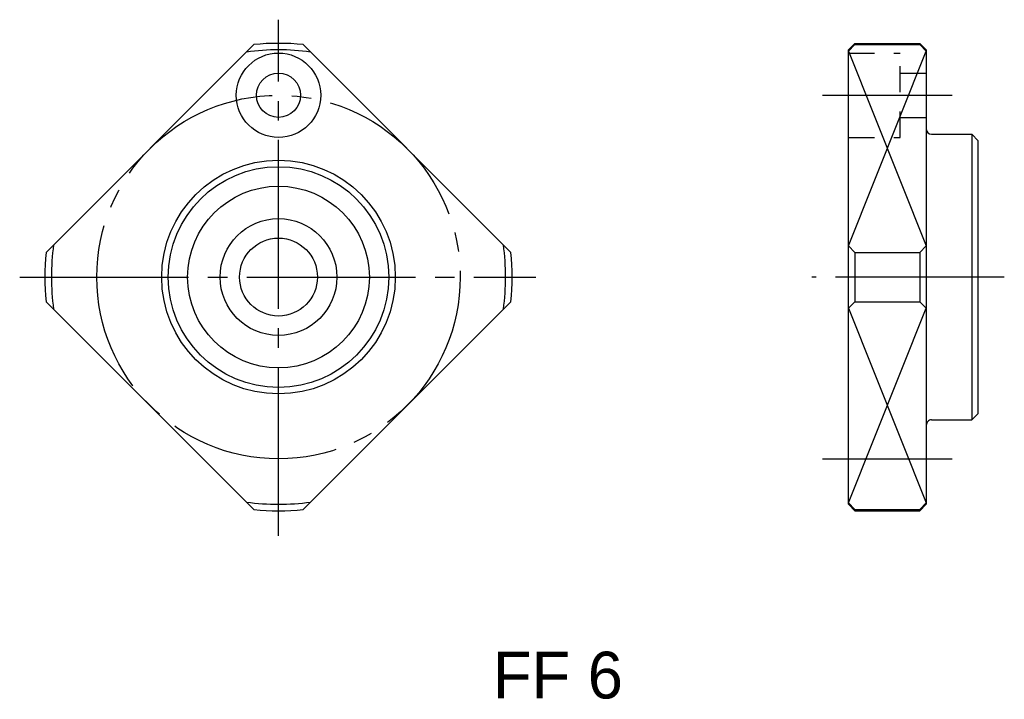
# Model space of a CAD drawing. Extents: x -19.9 to 55.9, y -32.5 to 19.9.
import ezdxf

# ---------------------------------------------------------------- set-up
doc = ezdxf.new("R2010")
doc.units = 0
doc.linetypes.add('CENTER', pattern=[17.5, 13, -1.5, 1.5, -1.5])
doc.linetypes.add('DASHED', pattern=[3.5, 2, -1.5])
doc.layers.get('0').update_dxf_attribs({"linetype": 'CONTINUOUS'})

msp = doc.modelspace()

# ---------------------------------------------------------------- linework, layer by layer
at = {"color": 7, "linetype": 'CENTER'}
for p, q in [((0, -19.881), (0, 19.881)), ((41.908, 14.06), (51.908, 14.06)), ((-19.94, 0.06), (19.821, 0.06)), ((55.92, 0.06), (41.091, 0.06)), ((41.908, -13.94), (51.908, -13.94))]:
    msp.add_line(p, q, dxfattribs=at)
at = {"color": 7, "linetype": 'CONTINUOUS'}
for p, q in [((-17.899, 1.959), (-1.9, 17.959)), ((1.899, 17.959), (17.899, 1.959)), ((43.908, 17.56), (44.408, 18.06)), ((43.908, 17.459), (44.408, 17.959)), ((43.908, -17.44), (43.908, 17.56)), ((43.908, 17.459), (49.908, 2.459)), ((43.908, 2.459), (49.908, 17.459)), ((44.408, 17.959), (44.408, 18.06)), ((44.408, 18.06), (49.408, 18.06)), ((44.408, 17.959), (49.408, 17.959)), ((49.408, 17.959), (49.408, 18.06)), ((49.408, 18.06), (49.908, 17.56)), ((49.408, 17.959), (49.908, 17.459)), ((49.908, 17.56), (49.908, -17.44)), ((50.308, 11.06), (53.408, 11.06)), ((53.408, 11.06), (53.408, -10.94)), ((53.908, 10.56), (53.408, 11.06)), ((53.908, -10.44), (53.908, 10.56)), ((44.408, 1.959), (43.908, 2.459)), ((49.408, 1.959), (49.908, 2.459)), ((44.408, 1.959), (44.408, -1.84)), ((44.408, 1.959), (49.408, 1.959)), ((49.408, 1.959), (49.408, -1.84)), ((-17.899, -1.84), (-1.9, -17.84)), ((1.899, -17.84), (17.9, -1.84)), ((43.908, -2.34), (44.408, -1.84)), ((44.408, -1.84), (49.408, -1.84)), ((49.408, -1.84), (49.908, -2.34)), ((43.908, -2.34), (49.908, -17.34)), ((43.908, -17.34), (49.908, -2.34)), ((53.908, -10.44), (53.408, -10.94)), ((50.308, -10.94), (53.408, -10.94)), ((43.908, -17.34), (44.408, -17.84)), ((43.908, -17.44), (44.408, -17.94)), ((49.408, -17.84), (49.908, -17.34)), ((49.908, -17.44), (49.408, -17.94)), ((44.408, -17.84), (44.408, -17.94)), ((44.408, -17.84), (49.408, -17.84)), ((44.408, -17.94), (49.408, -17.94)), ((49.408, -17.84), (49.408, -17.94))]:
    msp.add_line(p, q, dxfattribs=at)
at = {"color": 7, "linetype": 'DASHED'}
for p, q in [((43.908, 17.31), (47.908, 17.31)), ((47.908, 10.81), (47.908, 17.31)), ((47.908, 15.76), (49.908, 15.76)), ((47.908, 12.36), (49.908, 12.36)), ((43.908, 10.81), (47.908, 10.81))]:
    msp.add_line(p, q, dxfattribs=at)
at = {"color": 7, "linetype": 'CONTINUOUS'}
for centre, radius in [((0, 14.06), 3.25), ((0, 14.06), 3.25), ((0, 14.06), 1.7), ((0, 14.06), 1.7), ((0, 0.06), 9), ((0, 0.06), 8.5), ((0, 0.06), 7), ((0, 0.06), 4.5), ((0, 0.06), 3)]:
    msp.add_circle(centre, radius, dxfattribs=at)
at = {"color": 7, "linetype": 'CENTER'}
msp.add_circle((0, 0.06), 14, dxfattribs=at)
at = {"color": 7, "linetype": 'CONTINUOUS'}
for centre, radius, start, end in [((0, 0.06), 17.5, 81.86993, 98.13037), ((0, 0.06), 18, 83.94248, 96.05781), ((50.308, 11.46), 0.4, 180.00001, 270), ((0, 0.06), 17.5, 171.86963, 188.13013), ((0, 0.06), 17.5, 351.86991, 8.13009), ((0, 0.06), 18, 173.94219, 186.05758), ((0, 0.06), 18, 353.94245, 6.05754), ((50.308, -11.34), 0.4, 90, 180.00001), ((0, 0.06), 17.5, 261.86991, 278.13007), ((0, 0.06), 18, 263.94241, 276.05758)]:
    msp.add_arc(centre, radius, start, end, dxfattribs=at)

# ---------------------------------------------------------------- texts
at = {"color": 7, "linetype": 'CONTINUOUS', "width": 1.012955}
msp.add_text('FF 6', height=3.6, dxfattribs=at).set_placement((16.512, -32.395))

doc.saveas('drawing.dxf')
